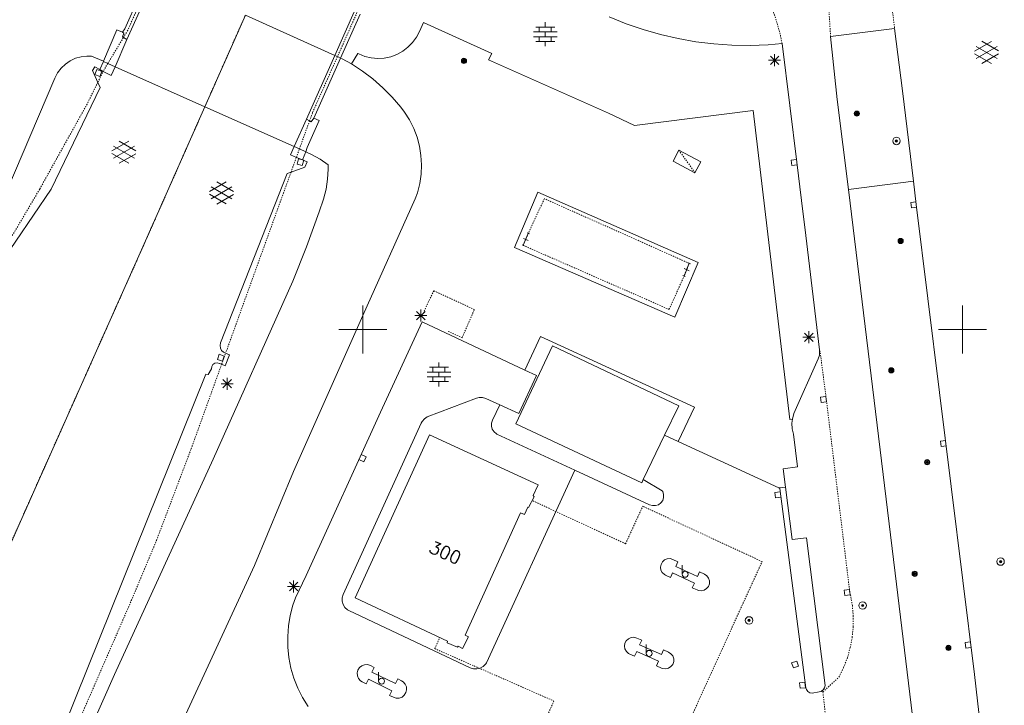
# Model space of a CAD drawing. Header units: millimetres. Extents: x 135944 to 142000, y 454200 to 456692.
# Tile 180 of 185: x 138221 to 138303, y 454519 to 454576. Entities that reach past the tile are written whole.
import ezdxf
from ezdxf.enums import TextEntityAlignment as Align

# ---------------------------------------------------------------- set-up
doc = ezdxf.new("R2010")
doc.units = ezdxf.units.MM
for name, pattern in [('TotaalGBKN2013X$0$DASHDOT', [1, 0.5, -0.25, 0, -0.25]), ('TotaalGBKN2013X$0$DOT', [0.25, 0, -0.25]), ('TotaalGBKN2013X$0$HIDDEN', [0.375, 0.25, -0.125])]:
    doc.linetypes.add(name, pattern=pattern)
doc.layers.get('0').update_dxf_attribs({"color": 251})
doc.layers.add('TotaalGBKN2013X$0$1', color=251, linetype='Continuous')
doc.styles.add('TotaalGBKN2013X$0$TXT', font='txt.shx')

# ---------------------------------------------------------------- blocks, each defined once
blk = doc.blocks.new('TotaalGBKN2013X$0$A$C74320002')
at = {"linetype": 'TotaalGBKN2013X$0$DASHDOT', "lineweight": 0}
for p, q in [((138241547, 454600000), (138230400, 454574940)), ((138245810, 454568090), (138260017, 454600000)), ((138236823, 454568559), (138240204, 454576189)), ((138230036, 454574333), (138230400, 454574940)), ((138228735, 454572165), (138230036, 454574333)), ((138227905, 454570597), (138228356, 454571506)), ((138228437, 454571669), (138228356, 454571506)), ((138228735, 454572165), (138228437, 454571669)), ((138227905, 454570597), (138227008, 454568790)), ((138227008, 454568790), (138223055, 454561699)), ((138236823, 454568559), (138231659, 454556881)), ((138245556, 454567387), (138245810, 454568090)), ((138244708, 454565044), (138245556, 454567387)), ((138244454, 454564344), (138244708, 454565044)), ((138244010, 454563117), (138244454, 454564344)), ((138244010, 454563117), (138241151, 454555218)), ((138223055, 454561699), (138218981, 454554797)), ((138265134, 454560908), (138263790, 454558010)), ((138277210, 454555520), (138265134, 454560908)), ((138231659, 454556881), (138222895, 454537270)), ((138263368, 454557016), (138275540, 454551680)), ((138241151, 454555218), (138238559, 454548035)), ((138275540, 454551680), (138276780, 454554460)), ((138255910, 454553240), (138254980, 454551260)), ((138259300, 454551670), (138255910, 454553240)), ((138258270, 454549320), (138259300, 454551670)), ((138257120, 454549850), (138258270, 454549320)), ((138238225, 454547109), (138238559, 454548035)), ((138235684, 454540066), (138238225, 454547109)), ((138232795, 454532439), (138235684, 454540066)), ((138222895, 454537270), (138213270, 454515622)), ((138230695, 454527419), (138232795, 454532439)), ((138224217, 454512555), (138230695, 454527419))]:
    blk.add_line(p, q, dxfattribs=at)
at = {"linetype": 'Continuous', "lineweight": 0}
for p, q in [((138232243, 454579755), (138230150, 454575050)), ((138232724, 454579540), (138230330, 454574170)), ((138247672, 454572845), (138249285, 454576482)), ((138236823, 454568559), (138240204, 454576189)), ((138247672, 454572845), (138240204, 454576189)), ((138248147, 454572621), (138249768, 454576268)), ((138254731, 454574831), (138255051, 454575571)), ((138255051, 454575571), (138260751, 454573001)), ((138265209, 454575200), (138265209, 454575600)), ((138270546, 454576051), (138271944, 454575483)), ((138271944, 454575483), (138273369, 454574991)), ((138228370, 454572351), (138229500, 454574960)), ((138229500, 454574960), (138229950, 454574790)), ((138230150, 454575050), (138229950, 454574790)), ((138229950, 454574790), (138230060, 454574700)), ((138230060, 454574700), (138229950, 454574380)), ((138254473, 454574347), (138254731, 454574831)), ((138264229, 454574800), (138266189, 454574800)), ((138264409, 454575200), (138266009, 454575200)), ((138264709, 454574800), (138264709, 454575200)), ((138265209, 454574400), (138265209, 454574800)), ((138265709, 454574800), (138265709, 454575200)), ((138273369, 454574991), (138274819, 454574575)), ((138289001, 454574412), (138294341, 454575081)), ((138295001, 454569881), (138294341, 454575081)), ((138230330, 454574170), (138229340, 454571895)), ((138229950, 454574380), (138230036, 454574333)), ((138230036, 454574333), (138230330, 454574170)), ((138253762, 454573515), (138254148, 454573905)), ((138254148, 454573905), (138254473, 454574347)), ((138264229, 454574400), (138266189, 454574400)), ((138264409, 454574000), (138266009, 454574000)), ((138264709, 454574000), (138264709, 454574400)), ((138265209, 454573600), (138265209, 454574000)), ((138265709, 454574000), (138265709, 454574400)), ((138274819, 454574575), (138276289, 454574237)), ((138276289, 454574237), (138277774, 454573977)), ((138277774, 454573977), (138279271, 454573796)), ((138283791, 454573731), (138284951, 454573831)), ((138284951, 454573831), (138285587, 454568663)), ((138289561, 454569181), (138289001, 454574412)), ((138301007, 454573196), (138302409, 454574005)), ((138303007, 454573213), (138301621, 454574014)), ((138252842, 454572924), (138253323, 454573186)), ((138253323, 454573186), (138253762, 454573515)), ((138279271, 454573796), (138280776, 454573694)), ((138280776, 454573694), (138282284, 454573673)), ((138282284, 454573673), (138283791, 454573731)), ((138301144, 454572583), (138302877, 454573582)), ((138302877, 454572594), (138301145, 454573596)), ((138225195, 454572116), (138225599, 454572393)), ((138225599, 454572393), (138226042, 454572600)), ((138226042, 454572600), (138226512, 454572732)), ((138226512, 454572732), (138226998, 454572786)), ((138226998, 454572786), (138227371, 454572774)), ((138227371, 454572774), (138228370, 454572351)), ((138228069, 454571656), (138228362, 454572332)), ((138228362, 454572332), (138228370, 454572351)), ((138228362, 454572332), (138228735, 454572165)), ((138245310, 454567520), (138247672, 454572845)), ((138245920, 454567610), (138248147, 454572621)), ((138247672, 454572845), (138247937, 454572726)), ((138247937, 454572726), (138248147, 454572621)), ((138248274, 454572558), (138248147, 454572621)), ((138249043, 454572138), (138248274, 454572558)), ((138249043, 454572138), (138249571, 454573001)), ((138249571, 454573001), (138249652, 454572961)), ((138249652, 454572961), (138250162, 454572759)), ((138250162, 454572759), (138250696, 454572634)), ((138250696, 454572634), (138251243, 454572588)), ((138251243, 454572588), (138251790, 454572621)), ((138251790, 454572621), (138252327, 454572734)), ((138252327, 454572734), (138252842, 454572924)), ((138260751, 454573001), (138260471, 454572471)), ((138260471, 454572471), (138270481, 454568021)), ((138283831, 454572432), (138284831, 454572432)), ((138283977, 454572078), (138284685, 454572786)), ((138284685, 454572078), (138283977, 454572786)), ((138284331, 454571932), (138284331, 454572932)), ((138302408, 454572173), (138301007, 454572982)), ((138301621, 454572164), (138303007, 454572964)), ((138224324, 454570952), (138224549, 454571386)), ((138224549, 454571386), (138224843, 454571777)), ((138224843, 454571777), (138225195, 454572116)), ((138227450, 454571590), (138227640, 454571880)), ((138227905, 454570597), (138227450, 454571590)), ((138227640, 454571880), (138228069, 454571656)), ((138228356, 454571506), (138228069, 454571656)), ((138229020, 454571160), (138228356, 454571506)), ((138228735, 454572165), (138229340, 454571895)), ((138229340, 454571895), (138229020, 454571160)), ((138229340, 454571895), (138236823, 454568559)), ((138249966, 454571540), (138249043, 454572138)), ((138250843, 454570876), (138249966, 454571540)), ((138219242, 454559079), (138224324, 454570952)), ((138228100, 454570170), (138227905, 454570597)), ((138251670, 454570151), (138250843, 454570876)), ((138224020, 454561700), (138228100, 454570170)), ((138252442, 454569367), (138251670, 454570151)), ((138295921, 454562371), (138295001, 454569881)), ((138253155, 454568530), (138252442, 454569367)), ((138290481, 454561681), (138289561, 454569181)), ((138236823, 454568559), (138231659, 454556881)), ((138236823, 454568559), (138244273, 454565238)), ((138253465, 454568123), (138253155, 454568530)), ((138253886, 454567463), (138253465, 454568123)), ((138282548, 454568244), (138272658, 454567011)), ((138285600, 454542500), (138282548, 454568244)), ((138285587, 454568663), (138286190, 454563950)), ((138245310, 454567520), (138244273, 454565238)), ((138245556, 454567387), (138245310, 454567520)), ((138246370, 454567430), (138245370, 454565160)), ((138245680, 454567320), (138245556, 454567387)), ((138245920, 454567610), (138245680, 454567320)), ((138245920, 454567610), (138246370, 454567430)), ((138254238, 454566763), (138253886, 454567463)), ((138272658, 454567011), (138270481, 454568021)), ((138254517, 454566031), (138254238, 454566763)), ((138229077, 454564882), (138230479, 454565691)), ((138231077, 454564899), (138229691, 454565700)), ((138254719, 454565274), (138254517, 454566031)), ((138229214, 454564269), (138230947, 454565268)), ((138230947, 454564280), (138229215, 454565282)), ((138244273, 454565238), (138243960, 454564550)), ((138244273, 454565238), (138244708, 454565044)), ((138244708, 454565044), (138245236, 454564809)), ((138245236, 454564809), (138244974, 454564127)), ((138245370, 454565160), (138245236, 454564809)), ((138245236, 454564809), (138245311, 454564780)), ((138254844, 454564501), (138254719, 454565274)), ((138230478, 454563859), (138229077, 454564668)), ((138229691, 454563850), (138231077, 454564650)), ((138243960, 454564550), (138244454, 454564344)), ((138244454, 454564344), (138244974, 454564127)), ((138245350, 454563970), (138244974, 454564127)), ((138245724, 454564586), (138245311, 454564780)), ((138246433, 454564184), (138245724, 454564586)), ((138247099, 454563715), (138246433, 454564184)), ((138254888, 454563719), (138254844, 454564501)), ((138244010, 454563117), (138245170, 454563530)), ((138245170, 454563530), (138245350, 454563970)), ((138247055, 454562527), (138247103, 454563371)), ((138247103, 454563371), (138247099, 454563715)), ((138254853, 454562937), (138254888, 454563719)), ((138286190, 454563950), (138286577, 454560751)), ((138243680, 454563000), (138238140, 454548890)), ((138244010, 454563117), (138243680, 454563000)), ((138246929, 454561691), (138247055, 454562527)), ((138254739, 454562162), (138254853, 454562937)), ((138290481, 454561681), (138295921, 454562371)), ((138296141, 454560421), (138295921, 454562371)), ((138224020, 454561700), (138217833, 454552629)), ((138237211, 454561493), (138238613, 454562302)), ((138237348, 454560880), (138239081, 454561879)), ((138239081, 454560891), (138237349, 454561893)), ((138239211, 454561510), (138237825, 454562311)), ((138246724, 454560870), (138246929, 454561691)), ((138254546, 454561403), (138254739, 454562162)), ((138290481, 454561681), (138294396, 454529700)), ((138238612, 454560470), (138237211, 454561279)), ((138237825, 454560461), (138239211, 454561261)), ((138246351, 454559812), (138246724, 454560870)), ((138249998, 454551170), (138254364, 454560883)), ((138254364, 454560883), (138254546, 454561403)), ((138262632, 454556834), (138264590, 454561460)), ((138264590, 454561460), (138277970, 454555600)), ((138286928, 454557842), (138286577, 454560751)), ((138301000, 454521260), (138296141, 454560421)), ((138245294, 454556903), (138246351, 454559812)), ((138263790, 454558010), (138263370, 454557020)), ((138263382, 454557599), (138263778, 454557431)), ((138263691, 454558052), (138263889, 454557968)), ((138286928, 454557842), (138288080, 454548310)), ((138231659, 454556881), (138222895, 454537270)), ((138244162, 454554023), (138245294, 454556903)), ((138276010, 454551040), (138262632, 454556834)), ((138263271, 454557063), (138263470, 454556978)), ((138277970, 454555600), (138276010, 454551040)), ((138276780, 454554460), (138277210, 454555520)), ((138277207, 454554904), (138276783, 454555076)), ((138277316, 454555477), (138277104, 454555563)), ((138276886, 454554417), (138276674, 454554503)), ((138237530, 454539204), (138244162, 454554023)), ((138250000, 454550000), (138250000, 454552000)), ((138254840, 454550660), (138254840, 454551660)), ((138300000, 454550000), (138300000, 454552000)), ((138244224, 454538189), (138249998, 454551170)), ((138254340, 454551160), (138255340, 454551160)), ((138254486, 454550806), (138255194, 454551514)), ((138255194, 454550806), (138254486, 454551514)), ((138254950, 454550640), (138251466, 454543108)), ((138263510, 454546621), (138254950, 454550640)), ((138248000, 454550000), (138250000, 454550000)), ((138250000, 454550000), (138252000, 454550000)), ((138250000, 454548000), (138250000, 454550000)), ((138264820, 454549420), (138263510, 454546621)), ((138277640, 454543540), (138264820, 454549420)), ((138287681, 454549358), (138286681, 454549358)), ((138287535, 454549004), (138286827, 454549712)), ((138287535, 454549712), (138286827, 454549004)), ((138287181, 454548858), (138287181, 454549858)), ((138298000, 454550000), (138300000, 454550000)), ((138300000, 454550000), (138302000, 454550000)), ((138300000, 454548000), (138300000, 454550000)), ((138238140, 454548890), (138238090, 454548675)), ((138238090, 454548675), (138238118, 454548456)), ((138238118, 454548456), (138238223, 454548262)), ((138262760, 454542160), (138265809, 454548656)), ((138265809, 454548656), (138276350, 454543650)), ((138238223, 454548262), (138238389, 454548117)), ((138238389, 454548117), (138238440, 454548090)), ((138238440, 454548090), (138238559, 454548035)), ((138238870, 454547890), (138238530, 454546990)), ((138238559, 454548035), (138238870, 454547890)), ((138287970, 454547560), (138285940, 454543000)), ((138288061, 454547859), (138287970, 454547560)), ((138288087, 454548206), (138288061, 454547859)), ((138288080, 454548310), (138288085, 454548258)), ((138288085, 454548258), (138288087, 454548206)), ((138237370, 454546730), (138237398, 454546921)), ((138237398, 454546921), (138237499, 454547085)), ((138237499, 454547085), (138237659, 454547194)), ((138237659, 454547194), (138237848, 454547230)), ((138237848, 454547230), (138238036, 454547187)), ((138238036, 454547187), (138238070, 454547170)), ((138238070, 454547170), (138238225, 454547109)), ((138238530, 454546990), (138238225, 454547109)), ((138255545, 454546863), (138257145, 454546863)), ((138255845, 454546463), (138255845, 454546863)), ((138256345, 454546863), (138256345, 454547263)), ((138256845, 454546463), (138256845, 454546863)), ((138222790, 454511200), (138236900, 454546290)), ((138236900, 454546290), (138237110, 454546250)), ((138237110, 454546250), (138237370, 454546730)), ((138238691, 454544992), (138238691, 454545992)), ((138255365, 454546463), (138257325, 454546463)), ((138255365, 454546063), (138257325, 454546063)), ((138255845, 454545663), (138255845, 454546063)), ((138256345, 454546063), (138256345, 454546463)), ((138256845, 454545663), (138256845, 454546063)), ((138263010, 454543010), (138264470, 454546170)), ((138264470, 454546170), (138263510, 454546621)), ((138238191, 454545492), (138239191, 454545492)), ((138238337, 454545138), (138239045, 454545846)), ((138239045, 454545138), (138238337, 454545846)), ((138255545, 454545663), (138257145, 454545663)), ((138256345, 454545263), (138256345, 454545663)), ((138259480, 454544280), (138255370, 454542740)), ((138259707, 454544341), (138259480, 454544280)), ((138259984, 454544340), (138259707, 454544341)), ((138260250, 454544260), (138259984, 454544340)), ((138261424, 454543728), (138260250, 454544260)), ((138261424, 454543728), (138260820, 454542440)), ((138261424, 454543728), (138263010, 454543010)), ((138276350, 454543650), (138275164, 454541198)), ((138276303, 454540673), (138277640, 454543540)), ((138251466, 454543108), (138245266, 454529518)), ((138255370, 454542740), (138255128, 454542566)), ((138285940, 454543000), (138285813, 454542530)), ((138254874, 454542205), (138248349, 454527918)), ((138254941, 454542333), (138254874, 454542205)), ((138255128, 454542566), (138254941, 454542333)), ((138260733, 454542197), (138260724, 454541939)), ((138260724, 454541939), (138260794, 454541690)), ((138260820, 454542440), (138260733, 454542197)), ((138273250, 454537240), (138262760, 454542160)), ((138285600, 454542500), (138285813, 454542530)), ((138285779, 454542193), (138285813, 454542530)), ((138285800, 454541731), (138285779, 454542193)), ((138255560, 454541240), (138249360, 454527650)), ((138264630, 454537070), (138255560, 454541240)), ((138260794, 454541690), (138260936, 454541475)), ((138260936, 454541475), (138261137, 454541313)), ((138261137, 454541313), (138261160, 454541300)), ((138261160, 454541300), (138267683, 454538287)), ((138273380, 454537509), (138275164, 454541198)), ((138275164, 454541198), (138276303, 454540673)), ((138285900, 454541280), (138285800, 454541731)), ((138285900, 454541280), (138286245, 454538560)), ((138276303, 454540673), (138284671, 454536811)), ((138229293, 454521253), (138237530, 454539204)), ((138286245, 454538560), (138285047, 454538392)), ((138240974, 454530332), (138244224, 454538189)), ((138260300, 454522230), (138267683, 454538287)), ((138267683, 454538287), (138273910, 454535410)), ((138285047, 454538392), (138285243, 454536868)), ((138222895, 454537270), (138213270, 454515622)), ((138264190, 454536170), (138264630, 454537070)), ((138273380, 454537509), (138273250, 454537240)), ((138274960, 454536570), (138273380, 454537509)), ((138263820, 454535170), (138264270, 454536060)), ((138264270, 454536060), (138264190, 454536170)), ((138275002, 454536498), (138274960, 454536570)), ((138275080, 454536256), (138275002, 454536498)), ((138275080, 454536003), (138275080, 454536256)), ((138284671, 454536811), (138285243, 454536868)), ((138284671, 454536811), (138284760, 454536770)), ((138284760, 454536770), (138286940, 454520150)), ((138285243, 454536868), (138285803, 454532505)), ((138273910, 454535410), (138274151, 454535331)), ((138274151, 454535331), (138274405, 454535330)), ((138274405, 454535330), (138274646, 454535408)), ((138274646, 454535408), (138274852, 454535556)), ((138274852, 454535556), (138275001, 454535761)), ((138275001, 454535761), (138275080, 454536003)), ((138258520, 454524550), (138263150, 454534720)), ((138263150, 454534720), (138263470, 454534590)), ((138263470, 454534590), (138263750, 454535210)), ((138263750, 454535210), (138263820, 454535170)), ((138285803, 454532505), (138286978, 454532645)), ((138286978, 454532645), (138288548, 454520354)), ((138229055, 454504592), (138240974, 454530332)), ((138274863, 454530438), (138274820, 454530201)), ((138274981, 454530648), (138274863, 454530438)), ((138275160, 454530809), (138274981, 454530648)), ((138275382, 454530902), (138275160, 454530809)), ((138275623, 454530918), (138275382, 454530902)), ((138275855, 454530855), (138275623, 454530918)), ((138276262, 454530664), (138275855, 454530855)), ((138276082, 454530273), (138276262, 454530664)), ((138276620, 454529610), (138276620, 454530360)), ((138245266, 454529518), (138244391, 454527659)), ((138274820, 454530201), (138274857, 454529963)), ((138274857, 454529963), (138274969, 454529750)), ((138274969, 454529750), (138275144, 454529585)), ((138275144, 454529585), (138275244, 454529529)), ((138275244, 454529529), (138275652, 454529339)), ((138275652, 454529339), (138275769, 454529593)), ((138275769, 454529593), (138275831, 454529729)), ((138275831, 454529729), (138277643, 454528883)), ((138277894, 454529427), (138276082, 454530273)), ((138278075, 454529818), (138277894, 454529427)), ((138278487, 454529630), (138278075, 454529818)), ((138278686, 454529494), (138278487, 454529630)), ((138278829, 454529300), (138278686, 454529494)), ((138294396, 454529700), (138296241, 454514401)), ((138243876, 454528246), (138244584, 454528954)), ((138244584, 454528246), (138243876, 454528954)), ((138244230, 454528100), (138244230, 454529100)), ((138277643, 454528883), (138277463, 454528493)), ((138278812, 454528604), (138278896, 454528830)), ((138278902, 454529071), (138278829, 454529300)), ((138278896, 454528830), (138278902, 454529071)), ((138243730, 454528600), (138244730, 454528600)), ((138248349, 454527918), (138248272, 454527644)), ((138277463, 454528493), (138277872, 454528306)), ((138277872, 454528306), (138277980, 454528266)), ((138277980, 454528266), (138278219, 454528239)), ((138278219, 454528239), (138278454, 454528292)), ((138278454, 454528292), (138278659, 454528418)), ((138278659, 454528418), (138278812, 454528604)), ((138244171, 454527033), (138243946, 454526180)), ((138244391, 454527659), (138244171, 454527033)), ((138248272, 454527644), (138248273, 454527360)), ((138248273, 454527360), (138248353, 454527087)), ((138248353, 454527087), (138248506, 454526847)), ((138249360, 454527650), (138257050, 454524030)), ((138248506, 454526847), (138248720, 454526659)), ((138248720, 454526659), (138248826, 454526598)), ((138248826, 454526598), (138258949, 454521832)), ((138243946, 454526180), (138243800, 454525310)), ((138243800, 454525310), (138243732, 454524430)), ((138243732, 454524430), (138243745, 454523548)), ((138257050, 454524030), (138257030, 454523910)), ((138257030, 454523910), (138257880, 454523530)), ((138258320, 454523420), (138258820, 454524410)), ((138258820, 454524410), (138258520, 454524550)), ((138271852, 454523870), (138271814, 454523632)), ((138271966, 454524082), (138271852, 454523870)), ((138272142, 454524246), (138271966, 454524082)), ((138272362, 454524343), (138272142, 454524246)), ((138272602, 454524364), (138272362, 454524343)), ((138272836, 454524305), (138272602, 454524364)), ((138273247, 454524124), (138272836, 454524305)), ((138273075, 454523730), (138273247, 454524124)), ((138273620, 454523020), (138273620, 454523770)), ((138243745, 454523548), (138243837, 454522671)), ((138257880, 454523530), (138257960, 454523620)), ((138257960, 454523620), (138258320, 454523420)), ((138271814, 454523632), (138271855, 454523394)), ((138271855, 454523394), (138271971, 454523183)), ((138271971, 454523183), (138272149, 454523022)), ((138272149, 454523022), (138272249, 454522968)), ((138272249, 454522968), (138272661, 454522786)), ((138272661, 454522786), (138272834, 454523181)), ((138272834, 454523181), (138274662, 454522368)), ((138274905, 454522917), (138273075, 454523730)), ((138275079, 454523311), (138274905, 454522917)), ((138275491, 454523130), (138275079, 454523311)), ((138275692, 454522998), (138275491, 454523130)), ((138275840, 454522807), (138275692, 454522998)), ((138243837, 454522671), (138244008, 454521805)), ((138260038, 454521936), (138260240, 454522140)), ((138260240, 454522140), (138260300, 454522230)), ((138274662, 454522368), (138274488, 454521975)), ((138275688, 454521922), (138275837, 454522111)), ((138275837, 454522111), (138275916, 454522339)), ((138275917, 454522579), (138275840, 454522807)), ((138275916, 454522339), (138275917, 454522579)), ((138244008, 454521805), (138244257, 454520959)), ((138249533, 454521393), (138249592, 454521632)), ((138249553, 454521148), (138249533, 454521393)), ((138249592, 454521632), (138249725, 454521839)), ((138249725, 454521839), (138249916, 454521993)), ((138249916, 454521993), (138250147, 454522079)), ((138250147, 454522079), (138250393, 454522086)), ((138250393, 454522086), (138250628, 454522014)), ((138250628, 454522014), (138250950, 454521852)), ((138250950, 454521852), (138250759, 454521466)), ((138250759, 454521466), (138252714, 454520503)), ((138251310, 454520710), (138251310, 454521460)), ((138258949, 454521832), (138259221, 454521741)), ((138259221, 454521741), (138259508, 454521728)), ((138259508, 454521728), (138259787, 454521795)), ((138259787, 454521795), (138260038, 454521936)), ((138274488, 454521975), (138274900, 454521795)), ((138274900, 454521795), (138275012, 454521756)), ((138275012, 454521756), (138275252, 454521734)), ((138275252, 454521734), (138275485, 454521792)), ((138275485, 454521792), (138275688, 454521922)), ((138221744, 454504422), (138229293, 454521253)), ((138244257, 454520959), (138244582, 454520139)), ((138249650, 454520922), (138249553, 454521148)), ((138249814, 454520739), (138249650, 454520922)), ((138249955, 454520649), (138249814, 454520739)), ((138250276, 454520488), (138249955, 454520649)), ((138250466, 454520873), (138250276, 454520488)), ((138252421, 454519911), (138250466, 454520873)), ((138252714, 454520503), (138252905, 454520890)), ((138252905, 454520890), (138253227, 454520732)), ((138253227, 454520732), (138253367, 454520643)), ((138253367, 454520643), (138253531, 454520460)), ((138301829, 454514041), (138301000, 454521260)), ((138244582, 454520139), (138244980, 454519351)), ((138252231, 454519526), (138252421, 454519911)), ((138253590, 454519751), (138253458, 454519543)), ((138253531, 454520460), (138253629, 454520234)), ((138253649, 454519989), (138253590, 454519751)), ((138253629, 454520234), (138253649, 454519989)), ((138286978, 454520014), (138286940, 454520150)), ((138287092, 454519852), (138286978, 454520014)), ((138287261, 454519747), (138287092, 454519852)), ((138287458, 454519716), (138287261, 454519747)), ((138288044, 454519811), (138287458, 454519716)), ((138288209, 454519854), (138288044, 454519811)), ((138288309, 454519922), (138288209, 454519854)), ((138288384, 454519973), (138288309, 454519922)), ((138288502, 454520148), (138288384, 454519973)), ((138288548, 454520354), (138288502, 454520148)), ((138244980, 454519351), (138245447, 454518603)), ((138252555, 454519368), (138252231, 454519526)), ((138252790, 454519296), (138252555, 454519368)), ((138253036, 454519304), (138252790, 454519296)), ((138253266, 454519389), (138253036, 454519304)), ((138253458, 454519543), (138253266, 454519389))]:
    blk.add_line(p, q, dxfattribs=at)
at = {"linetype": 'TotaalGBKN2013X$0$HIDDEN', "lineweight": 0}
for p, q in [((138294021, 454577631), (138294341, 454575081)), ((138284473, 454575778), (138284221, 454576471)), ((138289001, 454574412), (138288831, 454576991)), ((138284751, 454574814), (138284473, 454575778)), ((138284951, 454573831), (138284751, 454574814)), ((138288120, 454548210), (138288087, 454548206)), ((138288640, 454544200), (138288120, 454548210)), ((138290600, 454528120), (138288640, 454544200)), ((138290659, 454527875), (138290600, 454528120)), ((138290814, 454527007), (138290659, 454527875)), ((138290889, 454526128), (138290814, 454527007)), ((138290885, 454525246), (138290889, 454526128)), ((138290801, 454524369), (138290885, 454525246)), ((138290638, 454523502), (138290801, 454524369)), ((138290397, 454522654), (138290638, 454523502)), ((138290080, 454521831), (138290397, 454522654)), ((138289690, 454521040), (138290080, 454521831)), ((138288360, 454519810), (138289690, 454521040)), ((138288360, 454519810), (138288309, 454519922)), ((138288360, 454519810), (138289131, 454512638))]:
    blk.add_line(p, q, dxfattribs=at)
at = {"linetype": 'TotaalGBKN2013X$0$DOT', "lineweight": 0}
for p, q in [((138276351, 454564941), (138277691, 454563071)), ((138263368, 454557016), (138263790, 454558010)), ((138277210, 454555520), (138276780, 454554460)), ((138271910, 454532154), (138264118, 454535760)), ((138264120, 454535760), (138264120, 454535730)), ((138271910, 454532154), (138273336, 454535281)), ((138283286, 454530676), (138273336, 454535281)), ((138271320, 454504430), (138283286, 454530676)), ((138255990, 454523420), (138256406, 454524333)), ((138255990, 454523420), (138265937, 454519054)), ((138261343, 454508977), (138265937, 454519054))]:
    blk.add_line(p, q, dxfattribs=at)
at = {"linetype": 'Continuous', "lineweight": 0}
for points in [[(138227823, 454571667), (138227646, 454571253), (138228059, 454571076), (138228237, 454571489), (138227823, 454571667)], [(138275871, 454564031), (138277691, 454563071), (138278171, 454563981), (138276351, 454564941), (138275871, 454564031)], [(138244630, 454564215), (138244517, 454563779), (138244953, 454563667), (138245065, 454564103), (138244630, 454564215)], [(138286162, 454564173), (138285715, 454564117), (138285771, 454563670), (138286218, 454563727)], [(138296143, 454560645), (138295696, 454560592), (138295749, 454560145), (138296196, 454560198)], [(138238295, 454547369), (138238441, 454547795), (138238016, 454547941), (138237869, 454547516), (138238295, 454547369)], [(138288222, 454543921), (138288668, 454543977), (138288612, 454544423), (138288165, 454544367), (138288222, 454543921)], [(138298602, 454540765), (138298155, 454540710), (138298210, 454540264), (138298657, 454540319)], [(138249673, 454539175), (138250084, 454538990), (138250269, 454539400), (138249859, 454539585)], [(138284798, 454536485), (138284350, 454536435), (138284400, 454535988), (138284847, 454536038)], [(138290178, 454527846), (138290625, 454527897), (138290575, 454528344), (138290128, 454528294), (138290178, 454527846)], [(138300662, 454523973), (138300216, 454523918), (138300271, 454523471), (138300718, 454523527)], [(138285896, 454521810), (138286321, 454521957), (138286175, 454522382), (138285749, 454522236), (138285896, 454521810)], [(138286455, 454520127), (138286903, 454520166), (138286865, 454520614), (138286416, 454520576), (138286455, 454520127)]]:
    blk.add_lwpolyline(points, dxfattribs=at)
for centre, radius in [((138258431, 454572382), 215), ((138258431, 454572382), 155), ((138258431, 454572382), 95), ((138258431, 454572382), 35), ((138291191, 454567992), 215), ((138291191, 454567992), 155), ((138291191, 454567992), 95), ((138291191, 454567992), 35), ((138294491, 454565713), 310), ((138294491, 454565713), 95), ((138294491, 454565713), 35), ((138294491, 454565713), 22.4), ((138294841, 454557382), 215), ((138294841, 454557382), 155), ((138294841, 454557382), 95), ((138294841, 454557382), 35), ((138294061, 454546602), 215), ((138294061, 454546602), 155), ((138294061, 454546602), 95), ((138294061, 454546602), 35), ((138297051, 454538952), 215), ((138297051, 454538952), 155), ((138297051, 454538952), 95), ((138297051, 454538952), 35), ((138303173, 454530671), 310), ((138303173, 454530671), 95), ((138303173, 454530671), 35), ((138303173, 454530671), 22.4), ((138276870, 454529610), 250), ((138296011, 454529652), 215), ((138296011, 454529652), 155), ((138296011, 454529652), 95), ((138296011, 454529652), 35), ((138291670, 454527011), 310), ((138291670, 454527011), 95), ((138291670, 454527011), 35), ((138291670, 454527011), 22.4), ((138282200, 454525771), 310), ((138282200, 454525771), 95), ((138282200, 454525771), 35), ((138282200, 454525771), 22.4), ((138273870, 454523020), 250), ((138298821, 454523482), 215), ((138298821, 454523482), 155), ((138298821, 454523482), 95), ((138298821, 454523482), 35), ((138251560, 454520710), 250)]:
    blk.add_circle(centre, radius, dxfattribs=at)
at = {"linetype": 'Continuous', "lineweight": 0, "style": 'TotaalGBKN2013X$0$TXT'}
blk.add_text('300', height=1054, rotation=336.4101, dxfattribs=at).set_placement((138258107, 454530879), align=Align.MIDDLE_RIGHT)

msp = doc.modelspace()

# ---------------------------------------------------------------- block references
at = {"layer": 'TotaalGBKN2013X$0$1', "xscale": 0.0009999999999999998, "yscale": 0.0009999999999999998, "zscale": 0.0009999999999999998}
msp.add_blockref('TotaalGBKN2013X$0$A$C74320002', (0, 0), dxfattribs=at)

doc.saveas('drawing.dxf')
